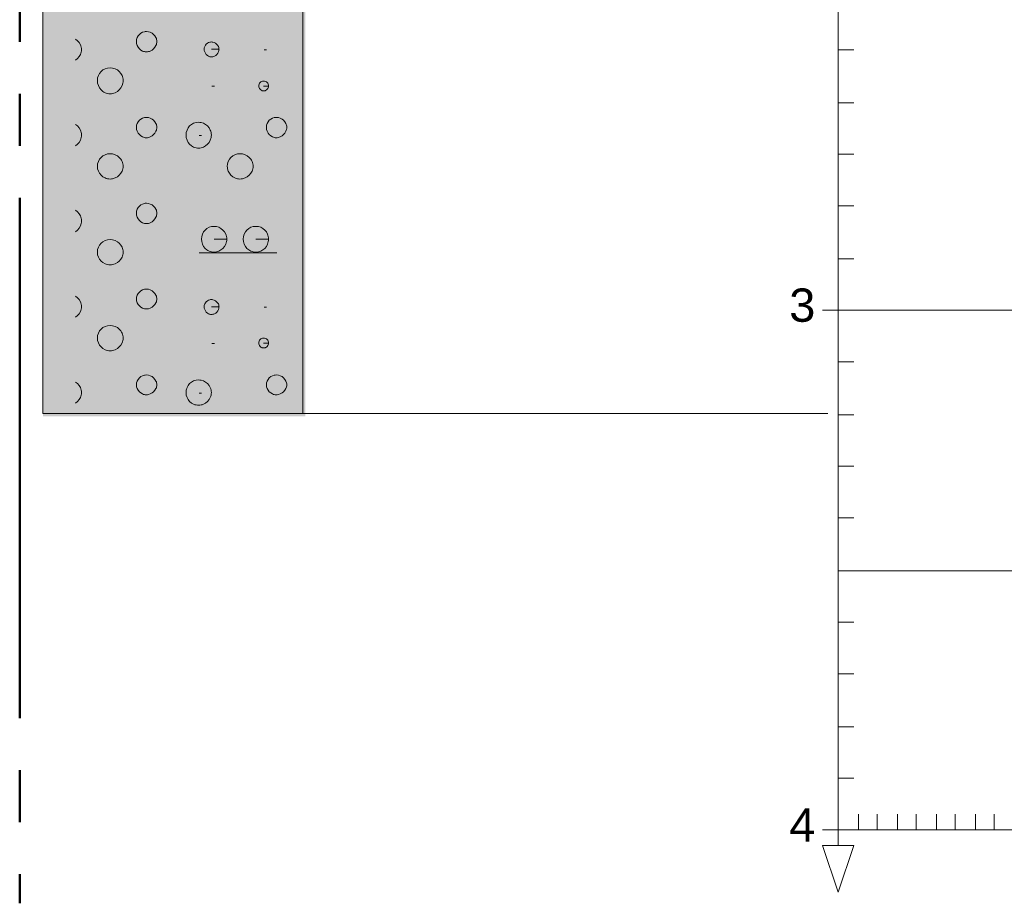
# Model space of a CAD drawing. Header units: metres. Extents: x 0 to 118, y 1 to 83.
# Tile 2 of 36: x 8.77 to 10.66, y 3.82 to 5.52. Entities that reach past the tile are written whole.
import ezdxf

# ---------------------------------------------------------------- set-up
doc = ezdxf.new("R2010")
doc.units = ezdxf.units.M
doc.linetypes.add('ACHSE3', pattern=[1.25, 1, -0.1, 0.05, -0.1])
doc.linetypes.add('DURCHG', pattern=[0])
doc.layers.add('Bodenprofil', color=7, linetype='Continuous')
doc.layers.add('Grundst_cksgrenze', color=7, linetype='Continuous')
doc.styles.add('Arial', font='arial.ttf')

msp = doc.modelspace()

# ---------------------------------------------------------------- hatches: boundary and pattern name
at = {"layer": 'Bodenprofil'}
for color, points in [(2, [(8.8136, 4.7609), (9.2475, 4.7609), (9.2475, 6.6649), (8.8136, 6.6649), (8.8136, 4.7609)]), (54, [(9.2433, 4.7609), (9.3184, 4.7609), (9.3184, 6.6649), (9.2433, 6.6649), (9.2433, 4.7609)])]:
    msp.add_hatch(color=color, dxfattribs=at).paths.add_polyline_path(points)

# ---------------------------------------------------------------- linework, layer by layer
at = {"layer": 'Bodenprofil', "color": 8, "linetype": 'DURCHG', "lineweight": 9}
for p, q in [((8.8136, 4.7662), (8.8136, 7.9645)), ((9.3132, 7.9645), (9.3132, 4.7662)), ((10.3423, 7.9645), (10.3423, 3.9359)), ((10.3423, 7.9645), (10.3423, 3.9659)), ((8.995, 5.4891), (8.9939, 5.4855)), ((8.9968, 5.4923), (8.995, 5.4891)), ((8.9991, 5.4951), (8.9968, 5.4923)), ((9.0019, 5.4975), (8.9991, 5.4951)), ((9.0051, 5.4992), (9.0019, 5.4975)), ((9.0087, 5.5003), (9.0051, 5.4992)), ((9.0106, 5.5006), (9.0087, 5.5003)), ((9.0126, 5.5007), (9.0106, 5.5006)), ((9.0165, 5.5003), (9.0126, 5.5007)), ((9.0202, 5.4992), (9.0165, 5.5003)), ((9.0236, 5.4975), (9.0202, 5.4992)), ((9.0266, 5.4951), (9.0236, 5.4975)), ((9.0291, 5.4923), (9.0266, 5.4951)), ((9.031, 5.4891), (9.0291, 5.4923)), ((9.0318, 5.4873), (9.031, 5.4891)), ((8.8803, 5.4831), (8.8766, 5.486)), ((8.8834, 5.4795), (8.8803, 5.4831)), ((8.8857, 5.4754), (8.8834, 5.4795)), ((8.8865, 5.4731), (8.8857, 5.4754)), ((8.8872, 5.4708), (8.8865, 5.4731)), ((8.8876, 5.4683), (8.8872, 5.4708)), ((8.9936, 5.4836), (8.9935, 5.4816)), ((8.9935, 5.4816), (8.9939, 5.4777)), ((8.9939, 5.4855), (8.9936, 5.4836)), ((8.9939, 5.4777), (8.995, 5.474)), ((8.995, 5.474), (8.9968, 5.4706)), ((8.9968, 5.4706), (8.9991, 5.4676)), ((9.0266, 5.4676), (9.0291, 5.4706)), ((9.0291, 5.4706), (9.031, 5.474)), ((9.031, 5.474), (9.0318, 5.4759)), ((9.0323, 5.4855), (9.0318, 5.4873)), ((9.0318, 5.4759), (9.0323, 5.4777)), ((9.0326, 5.4836), (9.0323, 5.4855)), ((9.0323, 5.4777), (9.0326, 5.4797)), ((9.0327, 5.4816), (9.0326, 5.4836)), ((9.0326, 5.4797), (9.0327, 5.4816)), ((9.1248, 5.4721), (9.124, 5.4695)), ((9.1261, 5.4744), (9.1248, 5.4721)), ((9.1278, 5.4765), (9.1261, 5.4744)), ((9.1299, 5.4782), (9.1278, 5.4765)), ((9.1322, 5.4795), (9.1299, 5.4782)), ((9.1348, 5.4803), (9.1322, 5.4795)), ((9.1361, 5.4805), (9.1348, 5.4803)), ((9.1375, 5.4806), (9.1361, 5.4805)), ((9.1389, 5.4805), (9.1375, 5.4806)), ((9.1402, 5.4803), (9.1389, 5.4805)), ((9.1429, 5.4795), (9.1402, 5.4803)), ((9.1454, 5.4782), (9.1429, 5.4795)), ((9.1477, 5.4765), (9.1454, 5.4782)), ((9.1496, 5.4744), (9.1477, 5.4765)), ((9.151, 5.4721), (9.1496, 5.4744)), ((9.1516, 5.4708), (9.151, 5.4721)), ((9.152, 5.4695), (9.1516, 5.4708)), ((8.8803, 5.4488), (8.8834, 5.4525)), ((8.8834, 5.4525), (8.8857, 5.4566)), ((8.8857, 5.4566), (8.8865, 5.4588)), ((8.8865, 5.4588), (8.8872, 5.4611)), ((8.8872, 5.4611), (8.8876, 5.4634)), ((8.8877, 5.4658), (8.8876, 5.4683)), ((8.8876, 5.4634), (8.8877, 5.4658)), ((8.9991, 5.4676), (9.0019, 5.4651)), ((9.0019, 5.4651), (9.0051, 5.4632)), ((9.0051, 5.4632), (9.0069, 5.4625)), ((9.0069, 5.4625), (9.0087, 5.462)), ((9.0087, 5.462), (9.0106, 5.4616)), ((9.0106, 5.4616), (9.0126, 5.4615)), ((9.0126, 5.4615), (9.0146, 5.4616)), ((9.0146, 5.4616), (9.0165, 5.462)), ((9.0165, 5.462), (9.0184, 5.4625)), ((9.0184, 5.4625), (9.0202, 5.4632)), ((9.0202, 5.4632), (9.0236, 5.4651)), ((9.0236, 5.4651), (9.0266, 5.4676)), ((9.1238, 5.4682), (9.1237, 5.4668)), ((9.1237, 5.4668), (9.1238, 5.4654)), ((9.124, 5.4695), (9.1238, 5.4682)), ((9.1238, 5.4654), (9.124, 5.4641)), ((9.124, 5.4641), (9.1248, 5.4614)), ((9.1248, 5.4614), (9.1261, 5.4589)), ((9.1261, 5.4589), (9.1278, 5.4566)), ((9.1278, 5.4566), (9.1299, 5.4547)), ((9.1299, 5.4547), (9.1322, 5.4533)), ((9.1322, 5.4533), (9.1335, 5.4527)), ((9.1335, 5.4527), (9.1348, 5.4523)), ((9.1348, 5.4523), (9.1361, 5.4521)), ((9.1361, 5.4521), (9.1375, 5.452)), ((9.1523, 5.4668), (9.1375, 5.4668)), ((9.1375, 5.452), (9.139, 5.4521)), ((9.139, 5.4521), (9.1405, 5.4523)), ((9.1405, 5.4523), (9.142, 5.4527)), ((9.142, 5.4527), (9.1434, 5.4533)), ((9.1434, 5.4533), (9.1459, 5.4547)), ((9.1459, 5.4547), (9.1481, 5.4566)), ((9.1481, 5.4566), (9.1498, 5.4589)), ((9.1498, 5.4589), (9.1512, 5.4614)), ((9.1512, 5.4614), (9.152, 5.4641)), ((9.1522, 5.4682), (9.152, 5.4695)), ((9.152, 5.4641), (9.1522, 5.4654)), ((9.1523, 5.4668), (9.1522, 5.4682)), ((9.1522, 5.4654), (9.1523, 5.4668)), ((9.2391, 5.4658), (9.2433, 5.4658)), ((10.3423, 5.4658), (10.3723, 5.4658)), ((8.8766, 5.4458), (8.8803, 5.4488)), ((8.9203, 5.4161), (8.9189, 5.4115)), ((8.9225, 5.4202), (8.9203, 5.4161)), ((8.9254, 5.4238), (8.9225, 5.4202)), ((8.929, 5.4268), (8.9254, 5.4238)), ((8.9331, 5.429), (8.929, 5.4268)), ((8.9377, 5.4304), (8.9331, 5.429)), ((8.9427, 5.4308), (8.9377, 5.4304)), ((8.9478, 5.4304), (8.9427, 5.4308)), ((8.9525, 5.429), (8.9478, 5.4304)), ((8.9568, 5.4268), (8.9525, 5.429)), ((8.9606, 5.4238), (8.9568, 5.4268)), ((8.9637, 5.4202), (8.9606, 5.4238)), ((8.965, 5.4182), (8.9637, 5.4202)), ((8.9661, 5.4161), (8.965, 5.4182)), ((8.967, 5.4139), (8.9661, 5.4161)), ((8.9676, 5.4115), (8.967, 5.4139)), ((8.9189, 5.4115), (8.9184, 5.4065)), ((8.9184, 5.4065), (8.9189, 5.4015)), ((8.9189, 5.4015), (8.9203, 5.3967)), ((8.9203, 5.3967), (8.9225, 5.3924)), ((8.9637, 5.3924), (8.9661, 5.3967)), ((8.9661, 5.3967), (8.9676, 5.4015)), ((8.968, 5.409), (8.9676, 5.4115)), ((8.9676, 5.4015), (8.968, 5.4039)), ((8.9681, 5.4065), (8.968, 5.409)), ((8.968, 5.4039), (8.9681, 5.4065)), ((9.1385, 5.3959), (9.1438, 5.3959)), ((9.2287, 5.3978), (9.2285, 5.3969)), ((9.2285, 5.3969), (9.2285, 5.3959)), ((9.2285, 5.3959), (9.2287, 5.3943)), ((9.2292, 5.3996), (9.2287, 5.3978)), ((9.2287, 5.3943), (9.2292, 5.3926)), ((9.2301, 5.4013), (9.2292, 5.3996)), ((9.2313, 5.4027), (9.2301, 5.4013)), ((9.2327, 5.4038), (9.2313, 5.4027)), ((9.2343, 5.4047), (9.2327, 5.4038)), ((9.2361, 5.4052), (9.2343, 5.4047)), ((9.237, 5.4054), (9.2361, 5.4052)), ((9.238, 5.4054), (9.237, 5.4054)), ((9.2399, 5.4052), (9.238, 5.4054)), ((9.2475, 5.3959), (9.238, 5.3959)), ((9.2417, 5.4047), (9.2399, 5.4052)), ((9.2434, 5.4038), (9.2417, 5.4047)), ((9.2448, 5.4027), (9.2434, 5.4038)), ((9.2459, 5.4013), (9.2448, 5.4027)), ((9.2468, 5.3996), (9.2459, 5.4013)), ((9.2473, 5.3978), (9.2468, 5.3996)), ((9.2468, 5.3926), (9.2473, 5.3943)), ((9.2475, 5.3969), (9.2473, 5.3978)), ((9.2473, 5.3943), (9.2475, 5.3959)), ((9.2475, 5.3959), (9.2475, 5.3969)), ((8.9225, 5.3924), (8.9254, 5.3886)), ((8.9254, 5.3886), (8.929, 5.3855)), ((8.929, 5.3855), (8.931, 5.3842)), ((8.931, 5.3842), (8.9331, 5.3831)), ((8.9331, 5.3831), (8.9354, 5.3823)), ((8.9354, 5.3823), (8.9377, 5.3816)), ((8.9377, 5.3816), (8.9402, 5.3812)), ((8.9402, 5.3812), (8.9427, 5.3811)), ((8.9427, 5.3811), (8.9453, 5.3812)), ((8.9453, 5.3812), (8.9478, 5.3816)), ((8.9478, 5.3816), (8.9525, 5.3831)), ((8.9525, 5.3831), (8.9568, 5.3855)), ((8.9568, 5.3855), (8.9606, 5.3886)), ((8.9606, 5.3886), (8.9637, 5.3924)), ((9.2292, 5.3926), (9.2301, 5.391)), ((9.2301, 5.391), (9.2313, 5.3896)), ((9.2313, 5.3896), (9.2327, 5.3883)), ((9.2327, 5.3883), (9.2343, 5.3873)), ((9.2343, 5.3873), (9.2352, 5.3869)), ((9.2352, 5.3869), (9.2361, 5.3866)), ((9.2361, 5.3866), (9.237, 5.3865)), ((9.237, 5.3865), (9.238, 5.3864)), ((9.238, 5.3864), (9.239, 5.3865)), ((9.239, 5.3865), (9.2399, 5.3866)), ((9.2399, 5.3866), (9.2409, 5.3869)), ((9.2409, 5.3869), (9.2417, 5.3873)), ((9.2417, 5.3873), (9.2434, 5.3883)), ((9.2434, 5.3883), (9.2448, 5.3896)), ((9.2448, 5.3896), (9.2459, 5.391)), ((9.2459, 5.391), (9.2468, 5.3926)), ((10.3423, 5.3638), (10.3723, 5.3638)), ((8.8803, 5.3191), (8.8766, 5.322)), ((8.8834, 5.3155), (8.8803, 5.3191)), ((8.9936, 5.3185), (8.9935, 5.3165)), ((8.9939, 5.3204), (8.9936, 5.3185)), ((8.995, 5.324), (8.9939, 5.3204)), ((8.9968, 5.3272), (8.995, 5.324)), ((8.9991, 5.33), (8.9968, 5.3272)), ((9.0019, 5.3324), (8.9991, 5.33)), ((9.0051, 5.3341), (9.0019, 5.3324)), ((9.0087, 5.3352), (9.0051, 5.3341)), ((9.0106, 5.3355), (9.0087, 5.3352)), ((9.0126, 5.3356), (9.0106, 5.3355)), ((9.0165, 5.3352), (9.0126, 5.3356)), ((9.0202, 5.3341), (9.0165, 5.3352)), ((9.0236, 5.3324), (9.0202, 5.3341)), ((9.0266, 5.33), (9.0236, 5.3324)), ((9.0291, 5.3272), (9.0266, 5.33)), ((9.031, 5.324), (9.0291, 5.3272)), ((9.0318, 5.3222), (9.031, 5.324)), ((9.0323, 5.3204), (9.0318, 5.3222)), ((9.0326, 5.3185), (9.0323, 5.3204)), ((9.0327, 5.3165), (9.0326, 5.3185)), ((9.0958, 5.3191), (9.0929, 5.3155)), ((9.0994, 5.322), (9.0958, 5.3191)), ((9.1035, 5.3242), (9.0994, 5.322)), ((9.1081, 5.3256), (9.1035, 5.3242)), ((9.1131, 5.3261), (9.1081, 5.3256)), ((9.1155, 5.3259), (9.1131, 5.3261)), ((9.1178, 5.3256), (9.1155, 5.3259)), ((9.1223, 5.3242), (9.1178, 5.3256)), ((9.1264, 5.322), (9.1223, 5.3242)), ((9.1301, 5.3191), (9.1264, 5.322)), ((9.1331, 5.3155), (9.1301, 5.3191)), ((9.2434, 5.3185), (9.2433, 5.3165)), ((9.2437, 5.3204), (9.2434, 5.3185)), ((9.2448, 5.324), (9.2437, 5.3204)), ((9.2465, 5.3272), (9.2448, 5.324)), ((9.2489, 5.33), (9.2465, 5.3272)), ((9.2517, 5.3324), (9.2489, 5.33)), ((9.2549, 5.3341), (9.2517, 5.3324)), ((9.2585, 5.3352), (9.2549, 5.3341)), ((9.2604, 5.3355), (9.2585, 5.3352)), ((9.2624, 5.3356), (9.2604, 5.3355)), ((9.2663, 5.3352), (9.2624, 5.3356)), ((9.27, 5.3341), (9.2663, 5.3352)), ((9.2734, 5.3324), (9.27, 5.3341)), ((9.2764, 5.33), (9.2734, 5.3324)), ((9.2789, 5.3272), (9.2764, 5.33)), ((9.2808, 5.324), (9.2789, 5.3272)), ((9.2815, 5.3222), (9.2808, 5.324)), ((9.282, 5.3204), (9.2815, 5.3222)), ((9.2824, 5.3185), (9.282, 5.3204)), ((9.2825, 5.3165), (9.2824, 5.3185)), ((8.8857, 5.3113), (8.8834, 5.3155)), ((8.8865, 5.3091), (8.8857, 5.3113)), ((8.8872, 5.3067), (8.8865, 5.3091)), ((8.8876, 5.3043), (8.8872, 5.3067)), ((8.8877, 5.3017), (8.8876, 5.3043)), ((8.8876, 5.2992), (8.8877, 5.3017)), ((8.9935, 5.3165), (8.9939, 5.3126)), ((8.9939, 5.3126), (8.995, 5.3089)), ((8.995, 5.3089), (8.9968, 5.3055)), ((8.9968, 5.3055), (8.9991, 5.3025)), ((8.9991, 5.3025), (9.0019, 5.3)), ((9.0019, 5.3), (9.0051, 5.2981)), ((9.0202, 5.2981), (9.0236, 5.3)), ((9.0236, 5.3), (9.0266, 5.3025)), ((9.0266, 5.3025), (9.0291, 5.3055)), ((9.0291, 5.3055), (9.031, 5.3089)), ((9.031, 5.3089), (9.0318, 5.3108)), ((9.0318, 5.3108), (9.0323, 5.3126)), ((9.0323, 5.3126), (9.0326, 5.3146)), ((9.0326, 5.3146), (9.0327, 5.3165)), ((9.0893, 5.3067), (9.0888, 5.3017)), ((9.0888, 5.3017), (9.0893, 5.2967)), ((9.0907, 5.3113), (9.0893, 5.3067)), ((9.0929, 5.3155), (9.0907, 5.3113)), ((9.1142, 5.3007), (9.1184, 5.3007)), ((9.1355, 5.3113), (9.1331, 5.3155)), ((9.1363, 5.3091), (9.1355, 5.3113)), ((9.1369, 5.3067), (9.1363, 5.3091)), ((9.1373, 5.3043), (9.1369, 5.3067)), ((9.1375, 5.3017), (9.1373, 5.3043)), ((9.1373, 5.2992), (9.1375, 5.3017)), ((9.2433, 5.3165), (9.2437, 5.3126)), ((9.2437, 5.3126), (9.2448, 5.3089)), ((9.2448, 5.3089), (9.2465, 5.3055)), ((9.2465, 5.3055), (9.2489, 5.3025)), ((9.2489, 5.3025), (9.2517, 5.3)), ((9.2517, 5.3), (9.2549, 5.2981)), ((9.27, 5.2981), (9.2734, 5.3)), ((9.2734, 5.3), (9.2764, 5.3025)), ((9.2764, 5.3025), (9.2789, 5.3055)), ((9.2789, 5.3055), (9.2808, 5.3089)), ((9.2808, 5.3089), (9.2815, 5.3108)), ((9.2815, 5.3108), (9.282, 5.3126)), ((9.282, 5.3126), (9.2824, 5.3146)), ((9.2824, 5.3146), (9.2825, 5.3165)), ((8.8766, 5.2807), (8.8803, 5.2839)), ((8.8803, 5.2839), (8.8834, 5.2876)), ((8.8834, 5.2876), (8.8857, 5.292)), ((8.8857, 5.292), (8.8872, 5.2967)), ((8.8872, 5.2967), (8.8876, 5.2992)), ((9.0051, 5.2981), (9.0069, 5.2974)), ((9.0069, 5.2974), (9.0087, 5.2969)), ((9.0087, 5.2969), (9.0106, 5.2965)), ((9.0106, 5.2965), (9.0126, 5.2964)), ((9.0126, 5.2964), (9.0146, 5.2965)), ((9.0146, 5.2965), (9.0165, 5.2969)), ((9.0165, 5.2969), (9.0184, 5.2974)), ((9.0184, 5.2974), (9.0202, 5.2981)), ((9.0893, 5.2967), (9.0907, 5.292)), ((9.0907, 5.292), (9.0929, 5.2876)), ((9.0929, 5.2876), (9.0958, 5.2839)), ((9.0958, 5.2839), (9.0994, 5.2807)), ((9.0994, 5.2807), (9.1014, 5.2794)), ((9.1223, 5.2784), (9.1264, 5.2807)), ((9.1264, 5.2807), (9.1301, 5.2839)), ((9.1301, 5.2839), (9.1331, 5.2876)), ((9.1331, 5.2876), (9.1355, 5.292)), ((9.1355, 5.292), (9.1369, 5.2967)), ((9.1369, 5.2967), (9.1373, 5.2992)), ((9.2549, 5.2981), (9.2567, 5.2974)), ((9.2567, 5.2974), (9.2585, 5.2969)), ((9.2585, 5.2969), (9.2604, 5.2965)), ((9.2604, 5.2965), (9.2624, 5.2964)), ((9.2624, 5.2964), (9.2643, 5.2965)), ((9.2643, 5.2965), (9.2663, 5.2969)), ((9.2663, 5.2969), (9.2681, 5.2974)), ((9.2681, 5.2974), (9.27, 5.2981)), ((8.929, 5.2617), (8.9254, 5.2587)), ((8.9331, 5.2639), (8.929, 5.2617)), ((8.9377, 5.2653), (8.9331, 5.2639)), ((8.9427, 5.2657), (8.9377, 5.2653)), ((8.9478, 5.2653), (8.9427, 5.2657)), ((8.9525, 5.2639), (8.9478, 5.2653)), ((8.9568, 5.2617), (8.9525, 5.2639)), ((8.9606, 5.2587), (8.9568, 5.2617)), ((9.1014, 5.2794), (9.1035, 5.2784)), ((9.1035, 5.2784), (9.1058, 5.2775)), ((9.1058, 5.2775), (9.1081, 5.2769)), ((9.1081, 5.2769), (9.1106, 5.2765)), ((9.1106, 5.2765), (9.1131, 5.2763)), ((9.1131, 5.2763), (9.1155, 5.2765)), ((9.1155, 5.2765), (9.1178, 5.2769)), ((9.1178, 5.2769), (9.1201, 5.2775)), ((9.1201, 5.2775), (9.1223, 5.2784)), ((9.1788, 5.2617), (9.1752, 5.2587)), ((9.1829, 5.2639), (9.1788, 5.2617)), ((9.1875, 5.2653), (9.1829, 5.2639)), ((9.1925, 5.2657), (9.1875, 5.2653)), ((9.1975, 5.2653), (9.1925, 5.2657)), ((9.2023, 5.2639), (9.1975, 5.2653)), ((9.2066, 5.2617), (9.2023, 5.2639)), ((9.2104, 5.2587), (9.2066, 5.2617)), ((10.3423, 5.2648), (10.3723, 5.2648)), ((8.9189, 5.2464), (8.9184, 5.2414)), ((8.9203, 5.251), (8.9189, 5.2464)), ((8.9225, 5.2551), (8.9203, 5.251)), ((8.9254, 5.2587), (8.9225, 5.2551)), ((8.9637, 5.2551), (8.9606, 5.2587)), ((8.965, 5.2531), (8.9637, 5.2551)), ((8.9661, 5.251), (8.965, 5.2531)), ((8.967, 5.2488), (8.9661, 5.251)), ((8.9676, 5.2464), (8.967, 5.2488)), ((8.968, 5.2439), (8.9676, 5.2464)), ((8.9681, 5.2414), (8.968, 5.2439)), ((9.1686, 5.2464), (9.1682, 5.2414)), ((9.17, 5.251), (9.1686, 5.2464)), ((9.1722, 5.2551), (9.17, 5.251)), ((9.1752, 5.2587), (9.1722, 5.2551)), ((9.2135, 5.2551), (9.2104, 5.2587)), ((9.2148, 5.2531), (9.2135, 5.2551)), ((9.2159, 5.251), (9.2148, 5.2531)), ((9.2167, 5.2488), (9.2159, 5.251)), ((9.2174, 5.2464), (9.2167, 5.2488)), ((9.2178, 5.2439), (9.2174, 5.2464)), ((9.2179, 5.2414), (9.2178, 5.2439)), ((8.9184, 5.2414), (8.9185, 5.239)), ((8.9185, 5.239), (8.9189, 5.2367)), ((8.9189, 5.2367), (8.9203, 5.2322)), ((8.9203, 5.2322), (8.9225, 5.2281)), ((8.9225, 5.2281), (8.9254, 5.2245)), ((8.9254, 5.2245), (8.929, 5.2214)), ((8.9568, 5.2214), (8.9606, 5.2245)), ((8.9606, 5.2245), (8.9637, 5.2281)), ((8.9637, 5.2281), (8.9661, 5.2322)), ((8.9661, 5.2322), (8.967, 5.2344)), ((8.967, 5.2344), (8.9676, 5.2367)), ((8.9676, 5.2367), (8.968, 5.239)), ((8.968, 5.239), (8.9681, 5.2414)), ((9.1682, 5.2414), (9.1683, 5.239)), ((9.1683, 5.239), (9.1686, 5.2367)), ((9.1686, 5.2367), (9.17, 5.2322)), ((9.17, 5.2322), (9.1722, 5.2281)), ((9.1722, 5.2281), (9.1752, 5.2245)), ((9.1752, 5.2245), (9.1788, 5.2214)), ((9.2066, 5.2214), (9.2104, 5.2245)), ((9.2104, 5.2245), (9.2135, 5.2281)), ((9.2135, 5.2281), (9.2159, 5.2322)), ((9.2159, 5.2322), (9.2167, 5.2344)), ((9.2167, 5.2344), (9.2174, 5.2367)), ((9.2174, 5.2367), (9.2178, 5.239)), ((9.2178, 5.239), (9.2179, 5.2414)), ((8.929, 5.2214), (8.9331, 5.2191)), ((8.9331, 5.2191), (8.9354, 5.2182)), ((8.9354, 5.2182), (8.9377, 5.2176)), ((8.9377, 5.2176), (8.9402, 5.2172)), ((8.9402, 5.2172), (8.9427, 5.2171)), ((8.9427, 5.2171), (8.9453, 5.2172)), ((8.9453, 5.2172), (8.9478, 5.2176)), ((8.9478, 5.2176), (8.9525, 5.2191)), ((8.9525, 5.2191), (8.9568, 5.2214)), ((9.1788, 5.2214), (9.1829, 5.2191)), ((9.1829, 5.2191), (9.1852, 5.2182)), ((9.1852, 5.2182), (9.1875, 5.2176)), ((9.1875, 5.2176), (9.19, 5.2172)), ((9.19, 5.2172), (9.1925, 5.2171)), ((9.1925, 5.2171), (9.1951, 5.2172)), ((9.1951, 5.2172), (9.1975, 5.2176)), ((9.1975, 5.2176), (9.2023, 5.2191)), ((9.2023, 5.2191), (9.2066, 5.2214)), ((9.0019, 5.1673), (8.9991, 5.1649)), ((9.0051, 5.169), (9.0019, 5.1673)), ((9.0087, 5.1701), (9.0051, 5.169)), ((9.0106, 5.1704), (9.0087, 5.1701)), ((9.0126, 5.1705), (9.0106, 5.1704)), ((9.0165, 5.1701), (9.0126, 5.1705)), ((9.0202, 5.169), (9.0165, 5.1701)), ((9.0236, 5.1673), (9.0202, 5.169)), ((9.0266, 5.1649), (9.0236, 5.1673)), ((8.8803, 5.154), (8.8766, 5.1569)), ((8.8834, 5.1504), (8.8803, 5.154)), ((8.8857, 5.1462), (8.8834, 5.1504)), ((8.9936, 5.1534), (8.9935, 5.1514)), ((8.9935, 5.1514), (8.9939, 5.1475)), ((8.9939, 5.1553), (8.9936, 5.1534)), ((8.995, 5.1589), (8.9939, 5.1553)), ((8.9968, 5.1621), (8.995, 5.1589)), ((8.9991, 5.1649), (8.9968, 5.1621)), ((9.0291, 5.1621), (9.0266, 5.1649)), ((9.031, 5.1589), (9.0291, 5.1621)), ((9.0318, 5.1571), (9.031, 5.1589)), ((9.0323, 5.1553), (9.0318, 5.1571)), ((9.0326, 5.1534), (9.0323, 5.1553)), ((9.0323, 5.1475), (9.0326, 5.1495)), ((9.0327, 5.1514), (9.0326, 5.1534)), ((9.0326, 5.1495), (9.0327, 5.1514)), ((10.3423, 5.1657), (10.3723, 5.1657)), ((8.8865, 5.144), (8.8857, 5.1462)), ((8.8857, 5.1269), (8.8872, 5.1316)), ((8.8872, 5.1416), (8.8865, 5.144)), ((8.8876, 5.1392), (8.8872, 5.1416)), ((8.8872, 5.1316), (8.8876, 5.1341)), ((8.8877, 5.1366), (8.8876, 5.1392)), ((8.8876, 5.1341), (8.8877, 5.1366)), ((8.9939, 5.1475), (8.995, 5.1438)), ((8.995, 5.1438), (8.9968, 5.1404)), ((8.9968, 5.1404), (8.9991, 5.1374)), ((8.9991, 5.1374), (9.0019, 5.1349)), ((9.0019, 5.1349), (9.0051, 5.133)), ((9.0051, 5.133), (9.0069, 5.1323)), ((9.0069, 5.1323), (9.0087, 5.1318)), ((9.0087, 5.1318), (9.0106, 5.1314)), ((9.0106, 5.1314), (9.0126, 5.1313)), ((9.0126, 5.1313), (9.0146, 5.1314)), ((9.0146, 5.1314), (9.0165, 5.1318)), ((9.0165, 5.1318), (9.0184, 5.1323)), ((9.0184, 5.1323), (9.0202, 5.133)), ((9.0202, 5.133), (9.0236, 5.1349)), ((9.0236, 5.1349), (9.0266, 5.1374)), ((9.0266, 5.1374), (9.0291, 5.1404)), ((9.0291, 5.1404), (9.031, 5.1438)), ((9.031, 5.1438), (9.0318, 5.1457)), ((9.0318, 5.1457), (9.0323, 5.1475)), ((8.8766, 5.1156), (8.8803, 5.1188)), ((8.8803, 5.1188), (8.8834, 5.1225)), ((8.8834, 5.1225), (8.8857, 5.1269)), ((9.1203, 5.1113), (9.1189, 5.1067)), ((9.1225, 5.1154), (9.1203, 5.1113)), ((9.1254, 5.119), (9.1225, 5.1154)), ((9.129, 5.122), (9.1254, 5.119)), ((9.1332, 5.1242), (9.129, 5.122)), ((9.1378, 5.1256), (9.1332, 5.1242)), ((9.1428, 5.126), (9.1378, 5.1256)), ((9.1451, 5.1259), (9.1428, 5.126)), ((9.1475, 5.1256), (9.1451, 5.1259)), ((9.1519, 5.1242), (9.1475, 5.1256)), ((9.156, 5.122), (9.1519, 5.1242)), ((9.1597, 5.119), (9.156, 5.122)), ((9.1628, 5.1154), (9.1597, 5.119)), ((9.1651, 5.1113), (9.1628, 5.1154)), ((9.1659, 5.1091), (9.1651, 5.1113)), ((9.2007, 5.1113), (9.1993, 5.1067)), ((9.2029, 5.1154), (9.2007, 5.1113)), ((9.2059, 5.119), (9.2029, 5.1154)), ((9.2095, 5.122), (9.2059, 5.119)), ((9.2136, 5.1242), (9.2095, 5.122)), ((9.2182, 5.1256), (9.2136, 5.1242)), ((9.2232, 5.126), (9.2182, 5.1256)), ((9.2256, 5.1259), (9.2232, 5.126)), ((9.2279, 5.1256), (9.2256, 5.1259)), ((9.2324, 5.1242), (9.2279, 5.1256)), ((9.2365, 5.122), (9.2324, 5.1242)), ((9.2401, 5.119), (9.2365, 5.122)), ((9.2432, 5.1154), (9.2401, 5.119)), ((9.2455, 5.1113), (9.2432, 5.1154)), ((9.2464, 5.1091), (9.2455, 5.1113)), ((8.9254, 5.0936), (8.9225, 5.09)), ((8.929, 5.0966), (8.9254, 5.0936)), ((8.9331, 5.0988), (8.929, 5.0966)), ((8.9377, 5.1002), (8.9331, 5.0988)), ((8.9427, 5.1006), (8.9377, 5.1002)), ((8.9478, 5.1002), (8.9427, 5.1006)), ((8.9525, 5.0988), (8.9478, 5.1002)), ((8.9568, 5.0966), (8.9525, 5.0988)), ((8.9606, 5.0936), (8.9568, 5.0966)), ((8.9637, 5.09), (8.9606, 5.0936)), ((9.1189, 5.1067), (9.1184, 5.1017)), ((9.1184, 5.1017), (9.1189, 5.0967)), ((9.1189, 5.0967), (9.1203, 5.0919)), ((9.1203, 5.0919), (9.1225, 5.0876)), ((9.1671, 5.1017), (9.1428, 5.1017)), ((9.1628, 5.0876), (9.1651, 5.0919)), ((9.1651, 5.0919), (9.1666, 5.0967)), ((9.1666, 5.1067), (9.1659, 5.1091)), ((9.167, 5.1042), (9.1666, 5.1067)), ((9.1666, 5.0967), (9.167, 5.0991)), ((9.1671, 5.1017), (9.167, 5.1042)), ((9.167, 5.0991), (9.1671, 5.1017)), ((9.1993, 5.1067), (9.1989, 5.1017)), ((9.1989, 5.1017), (9.1993, 5.0967)), ((9.1993, 5.0967), (9.2007, 5.0919)), ((9.2007, 5.0919), (9.2029, 5.0876)), ((9.2475, 5.1017), (9.2232, 5.1017)), ((9.2432, 5.0876), (9.2455, 5.0919)), ((9.2455, 5.0919), (9.247, 5.0967)), ((9.247, 5.1067), (9.2464, 5.1091)), ((9.2474, 5.1042), (9.247, 5.1067)), ((9.247, 5.0967), (9.2474, 5.0991)), ((9.2475, 5.1017), (9.2474, 5.1042)), ((9.2474, 5.0991), (9.2475, 5.1017)), ((8.9189, 5.0813), (8.9184, 5.0763)), ((8.9184, 5.0763), (8.9185, 5.0739)), ((8.9185, 5.0739), (8.9189, 5.0716)), ((8.9203, 5.0859), (8.9189, 5.0813)), ((8.9225, 5.09), (8.9203, 5.0859)), ((8.965, 5.088), (8.9637, 5.09)), ((8.9661, 5.0859), (8.965, 5.088)), ((8.967, 5.0837), (8.9661, 5.0859)), ((8.9676, 5.0813), (8.967, 5.0837)), ((8.968, 5.0788), (8.9676, 5.0813)), ((8.9676, 5.0716), (8.968, 5.0739)), ((8.9681, 5.0763), (8.968, 5.0788)), ((8.968, 5.0739), (8.9681, 5.0763)), ((9.1142, 5.0752), (9.2634, 5.0752)), ((9.1225, 5.0876), (9.1254, 5.0838)), ((9.1254, 5.0838), (9.129, 5.0807)), ((9.129, 5.0807), (9.131, 5.0794)), ((9.131, 5.0794), (9.1332, 5.0783)), ((9.1332, 5.0783), (9.1354, 5.0775)), ((9.1354, 5.0775), (9.1378, 5.0768)), ((9.1378, 5.0768), (9.1402, 5.0764)), ((9.1402, 5.0764), (9.1428, 5.0763)), ((9.1428, 5.0763), (9.1451, 5.0764)), ((9.1451, 5.0764), (9.1475, 5.0768)), ((9.1475, 5.0768), (9.1497, 5.0775)), ((9.1497, 5.0775), (9.1519, 5.0783)), ((9.1519, 5.0783), (9.156, 5.0807)), ((9.156, 5.0807), (9.1597, 5.0838)), ((9.1597, 5.0838), (9.1628, 5.0876)), ((9.2029, 5.0876), (9.2059, 5.0838)), ((9.2059, 5.0838), (9.2095, 5.0807)), ((9.2095, 5.0807), (9.2115, 5.0794)), ((9.2115, 5.0794), (9.2136, 5.0783)), ((9.2136, 5.0783), (9.2158, 5.0775)), ((9.2158, 5.0775), (9.2182, 5.0768)), ((9.2182, 5.0768), (9.2207, 5.0764)), ((9.2207, 5.0764), (9.2232, 5.0763)), ((9.2232, 5.0763), (9.2256, 5.0764)), ((9.2256, 5.0764), (9.2279, 5.0768)), ((9.2279, 5.0768), (9.2302, 5.0775)), ((9.2302, 5.0775), (9.2324, 5.0783)), ((9.2324, 5.0783), (9.2365, 5.0807)), ((9.2365, 5.0807), (9.2401, 5.0838)), ((9.2401, 5.0838), (9.2432, 5.0876)), ((8.9189, 5.0716), (8.9203, 5.0671)), ((8.9203, 5.0671), (8.9225, 5.063)), ((8.9225, 5.063), (8.9254, 5.0594)), ((8.9254, 5.0594), (8.929, 5.0563)), ((8.929, 5.0563), (8.9331, 5.054)), ((8.9331, 5.054), (8.9354, 5.0531)), ((8.9478, 5.0525), (8.9525, 5.054)), ((8.9525, 5.054), (8.9568, 5.0563)), ((8.9568, 5.0563), (8.9606, 5.0594)), ((8.9606, 5.0594), (8.9637, 5.063)), ((8.9637, 5.063), (8.9661, 5.0671)), ((8.9661, 5.0671), (8.967, 5.0693)), ((8.967, 5.0693), (8.9676, 5.0716)), ((10.3423, 5.0637), (10.3723, 5.0637)), ((8.9354, 5.0531), (8.9377, 5.0525)), ((8.9377, 5.0525), (8.9402, 5.0521)), ((8.9402, 5.0521), (8.9427, 5.052)), ((8.9427, 5.052), (8.9453, 5.0521)), ((8.9453, 5.0521), (8.9478, 5.0525)), ((8.9968, 4.997), (8.995, 4.9938)), ((8.9991, 4.9998), (8.9968, 4.997)), ((9.0019, 5.0022), (8.9991, 4.9998)), ((9.0051, 5.0039), (9.0019, 5.0022)), ((9.0087, 5.005), (9.0051, 5.0039)), ((9.0106, 5.0053), (9.0087, 5.005)), ((9.0126, 5.0054), (9.0106, 5.0053)), ((9.0165, 5.005), (9.0126, 5.0054)), ((9.0202, 5.0039), (9.0165, 5.005)), ((9.0236, 5.0022), (9.0202, 5.0039)), ((9.0266, 4.9998), (9.0236, 5.0022)), ((9.0291, 4.997), (9.0266, 4.9998)), ((9.031, 4.9938), (9.0291, 4.997)), ((8.8803, 4.9889), (8.8766, 4.9918)), ((8.8834, 4.9853), (8.8803, 4.9889)), ((8.8857, 4.9811), (8.8834, 4.9853)), ((8.8865, 4.9789), (8.8857, 4.9811)), ((8.8872, 4.9765), (8.8865, 4.9789)), ((8.9936, 4.9883), (8.9935, 4.9863)), ((8.9935, 4.9863), (8.9936, 4.9846)), ((8.9939, 4.9902), (8.9936, 4.9883)), ((8.9936, 4.9846), (8.9939, 4.9828)), ((8.995, 4.9938), (8.9939, 4.9902)), ((8.9939, 4.9828), (8.995, 4.9793)), ((8.995, 4.9793), (8.9968, 4.9761)), ((9.0291, 4.9761), (9.031, 4.9793)), ((9.0318, 4.992), (9.031, 4.9938)), ((9.031, 4.9793), (9.0318, 4.981)), ((9.0323, 4.9902), (9.0318, 4.992)), ((9.0318, 4.981), (9.0323, 4.9828)), ((9.0326, 4.9883), (9.0323, 4.9902)), ((9.0323, 4.9828), (9.0326, 4.9846)), ((9.0327, 4.9863), (9.0326, 4.9883)), ((9.0326, 4.9846), (9.0327, 4.9863)), ((9.1261, 4.9791), (9.1248, 4.9768)), ((9.1278, 4.9812), (9.1261, 4.9791)), ((9.1299, 4.9829), (9.1278, 4.9812)), ((9.1322, 4.9842), (9.1299, 4.9829)), ((9.1348, 4.985), (9.1322, 4.9842)), ((9.1361, 4.9852), (9.1348, 4.985)), ((9.1375, 4.9853), (9.1361, 4.9852)), ((9.1389, 4.9852), (9.1375, 4.9853)), ((9.1402, 4.985), (9.1389, 4.9852)), ((9.1429, 4.9842), (9.1402, 4.985)), ((9.1454, 4.9829), (9.1429, 4.9842)), ((9.1477, 4.9812), (9.1454, 4.9829)), ((9.1496, 4.9791), (9.1477, 4.9812)), ((9.151, 4.9768), (9.1496, 4.9791)), ((8.8834, 4.9582), (8.8857, 4.9624)), ((8.8857, 4.9624), (8.8865, 4.9646)), ((8.8865, 4.9646), (8.8872, 4.9668)), ((8.8876, 4.9741), (8.8872, 4.9765)), ((8.8872, 4.9668), (8.8876, 4.9692)), ((8.8877, 4.9715), (8.8876, 4.9741)), ((8.8876, 4.9692), (8.8877, 4.9715)), ((8.9968, 4.9761), (8.9991, 4.9732)), ((8.9991, 4.9732), (9.0019, 4.9708)), ((9.0019, 4.9708), (9.0051, 4.9689)), ((9.0051, 4.9689), (9.0069, 4.9682)), ((9.0069, 4.9682), (9.0087, 4.9677)), ((9.0087, 4.9677), (9.0106, 4.9674)), ((9.0106, 4.9674), (9.0126, 4.9673)), ((9.0126, 4.9673), (9.0146, 4.9674)), ((9.0146, 4.9674), (9.0165, 4.9677)), ((9.0165, 4.9677), (9.0202, 4.9689)), ((9.0202, 4.9689), (9.0236, 4.9708)), ((9.0236, 4.9708), (9.0266, 4.9732)), ((9.0266, 4.9732), (9.0291, 4.9761)), ((9.1238, 4.9729), (9.1237, 4.9715)), ((9.1237, 4.9715), (9.1238, 4.9701)), ((9.124, 4.9742), (9.1238, 4.9729)), ((9.1238, 4.9701), (9.124, 4.9688)), ((9.1248, 4.9768), (9.124, 4.9742)), ((9.124, 4.9688), (9.1248, 4.9661)), ((9.1248, 4.9661), (9.1261, 4.9636)), ((9.1261, 4.9636), (9.1278, 4.9613)), ((9.1278, 4.9613), (9.1299, 4.9594)), ((9.1299, 4.9594), (9.1322, 4.958)), ((9.1523, 4.9715), (9.1375, 4.9715)), ((9.1434, 4.958), (9.1459, 4.9594)), ((9.1459, 4.9594), (9.1481, 4.9613)), ((9.1481, 4.9613), (9.1498, 4.9636)), ((9.1498, 4.9636), (9.1512, 4.9661)), ((9.1516, 4.9755), (9.151, 4.9768)), ((9.1512, 4.9661), (9.152, 4.9688)), ((9.152, 4.9742), (9.1516, 4.9755)), ((9.1522, 4.9729), (9.152, 4.9742)), ((9.152, 4.9688), (9.1522, 4.9701)), ((9.1523, 4.9715), (9.1522, 4.9729)), ((9.1522, 4.9701), (9.1523, 4.9715)), ((9.2391, 4.9705), (9.2433, 4.9705)), ((10.3423, 4.9648), (10.3123, 4.9648)), ((10.3423, 4.9648), (10.3723, 4.9648)), ((10.3423, 4.9648), (14.092, 4.9648)), ((8.8766, 4.9515), (8.8803, 4.9546)), ((8.8803, 4.9546), (8.8834, 4.9582)), ((9.1322, 4.958), (9.1335, 4.9574)), ((9.1335, 4.9574), (9.1348, 4.957)), ((9.1348, 4.957), (9.1361, 4.9568)), ((9.1361, 4.9568), (9.1375, 4.9567)), ((9.1375, 4.9567), (9.139, 4.9568)), ((9.139, 4.9568), (9.1405, 4.957)), ((9.1405, 4.957), (9.142, 4.9574)), ((9.142, 4.9574), (9.1434, 4.958)), ((8.9225, 4.9249), (8.9203, 4.9208)), ((8.9254, 4.9285), (8.9225, 4.9249)), ((8.929, 4.9315), (8.9254, 4.9285)), ((8.9331, 4.9337), (8.929, 4.9315)), ((8.9377, 4.9351), (8.9331, 4.9337)), ((8.9427, 4.9355), (8.9377, 4.9351)), ((8.9478, 4.9351), (8.9427, 4.9355)), ((8.9525, 4.9337), (8.9478, 4.9351)), ((8.9568, 4.9315), (8.9525, 4.9337)), ((8.9606, 4.9285), (8.9568, 4.9315)), ((8.9637, 4.9249), (8.9606, 4.9285)), ((8.965, 4.9229), (8.9637, 4.9249)), ((8.9661, 4.9208), (8.965, 4.9229)), ((8.9189, 4.9162), (8.9184, 4.9112)), ((8.9184, 4.9112), (8.9185, 4.9088)), ((8.9185, 4.9088), (8.9189, 4.9065)), ((8.9203, 4.9208), (8.9189, 4.9162)), ((8.9189, 4.9065), (8.9203, 4.902)), ((8.9203, 4.902), (8.9225, 4.8979)), ((8.9637, 4.8979), (8.9661, 4.902)), ((8.967, 4.9186), (8.9661, 4.9208)), ((8.9661, 4.902), (8.967, 4.9042)), ((8.9676, 4.9162), (8.967, 4.9186)), ((8.967, 4.9042), (8.9676, 4.9065)), ((8.968, 4.9137), (8.9676, 4.9162)), ((8.9676, 4.9065), (8.968, 4.9088)), ((8.9681, 4.9112), (8.968, 4.9137)), ((8.968, 4.9088), (8.9681, 4.9112)), ((9.2287, 4.9036), (9.2285, 4.9027)), ((9.2285, 4.9027), (9.2285, 4.9017)), ((9.2292, 4.9054), (9.2287, 4.9036)), ((9.2301, 4.907), (9.2292, 4.9054)), ((9.2313, 4.9084), (9.2301, 4.907)), ((9.2327, 4.9096), (9.2313, 4.9084)), ((9.2343, 4.9105), (9.2327, 4.9096)), ((9.2361, 4.911), (9.2343, 4.9105)), ((9.237, 4.9112), (9.2361, 4.911)), ((9.238, 4.9112), (9.237, 4.9112)), ((9.2399, 4.911), (9.238, 4.9112)), ((9.2417, 4.9105), (9.2399, 4.911)), ((9.2434, 4.9096), (9.2417, 4.9105)), ((9.2448, 4.9084), (9.2434, 4.9096)), ((9.2459, 4.907), (9.2448, 4.9084)), ((9.2468, 4.9054), (9.2459, 4.907)), ((9.2473, 4.9036), (9.2468, 4.9054)), ((9.2475, 4.9027), (9.2473, 4.9036)), ((9.2475, 4.9017), (9.2475, 4.9027)), ((8.9225, 4.8979), (8.9254, 4.8943)), ((8.9254, 4.8943), (8.929, 4.8912)), ((8.929, 4.8912), (8.9331, 4.8889)), ((8.9331, 4.8889), (8.9354, 4.888)), ((8.9354, 4.888), (8.9377, 4.8874)), ((8.9377, 4.8874), (8.9402, 4.887)), ((8.9402, 4.887), (8.9427, 4.8869)), ((8.9427, 4.8869), (8.9453, 4.887)), ((8.9453, 4.887), (8.9478, 4.8874)), ((8.9478, 4.8874), (8.9525, 4.8889)), ((8.9525, 4.8889), (8.9568, 4.8912)), ((8.9568, 4.8912), (8.9606, 4.8943)), ((8.9606, 4.8943), (8.9637, 4.8979)), ((9.1385, 4.9006), (9.1438, 4.9006)), ((9.2285, 4.9017), (9.2287, 4.9001)), ((9.2287, 4.9001), (9.2292, 4.8984)), ((9.2292, 4.8984), (9.2301, 4.8968)), ((9.2301, 4.8968), (9.2313, 4.8953)), ((9.2313, 4.8953), (9.2327, 4.894)), ((9.2327, 4.894), (9.2343, 4.893)), ((9.2343, 4.893), (9.2352, 4.8927)), ((9.2352, 4.8927), (9.2361, 4.8924)), ((9.2361, 4.8924), (9.237, 4.8922)), ((9.237, 4.8922), (9.238, 4.8922)), ((9.2475, 4.9017), (9.238, 4.9017)), ((9.238, 4.8922), (9.239, 4.8922)), ((9.239, 4.8922), (9.2399, 4.8924)), ((9.2399, 4.8924), (9.2409, 4.8927)), ((9.2409, 4.8927), (9.2417, 4.893)), ((9.2417, 4.893), (9.2434, 4.894)), ((9.2434, 4.894), (9.2448, 4.8953)), ((9.2448, 4.8953), (9.2459, 4.8968)), ((9.2459, 4.8968), (9.2468, 4.8984)), ((9.2468, 4.8984), (9.2473, 4.9001)), ((9.2473, 4.9001), (9.2475, 4.9017)), ((10.3423, 4.8658), (10.3723, 4.8658)), ((8.8803, 4.8238), (8.8766, 4.8267)), ((8.995, 4.8287), (8.9939, 4.8251)), ((8.9968, 4.8319), (8.995, 4.8287)), ((8.9991, 4.8347), (8.9968, 4.8319)), ((9.0019, 4.8371), (8.9991, 4.8347)), ((9.0051, 4.8388), (9.0019, 4.8371)), ((9.0087, 4.8399), (9.0051, 4.8388)), ((9.0106, 4.8402), (9.0087, 4.8399)), ((9.0126, 4.8403), (9.0106, 4.8402)), ((9.0165, 4.8399), (9.0126, 4.8403)), ((9.0202, 4.8388), (9.0165, 4.8399)), ((9.0236, 4.8371), (9.0202, 4.8388)), ((9.0266, 4.8347), (9.0236, 4.8371)), ((9.0291, 4.8319), (9.0266, 4.8347)), ((9.031, 4.8287), (9.0291, 4.8319)), ((9.0318, 4.8269), (9.031, 4.8287)), ((9.0323, 4.8251), (9.0318, 4.8269)), ((9.0994, 4.8267), (9.0958, 4.8238)), ((9.1035, 4.8289), (9.0994, 4.8267)), ((9.1081, 4.8303), (9.1035, 4.8289)), ((9.1131, 4.8308), (9.1081, 4.8303)), ((9.1155, 4.8306), (9.1131, 4.8308)), ((9.1178, 4.8303), (9.1155, 4.8306)), ((9.1223, 4.8289), (9.1178, 4.8303)), ((9.1264, 4.8267), (9.1223, 4.8289)), ((9.1301, 4.8238), (9.1264, 4.8267)), ((9.2448, 4.8287), (9.2437, 4.8251)), ((9.2465, 4.8319), (9.2448, 4.8287)), ((9.2489, 4.8347), (9.2465, 4.8319)), ((9.2517, 4.8371), (9.2489, 4.8347)), ((9.2549, 4.8388), (9.2517, 4.8371)), ((9.2585, 4.8399), (9.2549, 4.8388)), ((9.2604, 4.8402), (9.2585, 4.8399)), ((9.2624, 4.8403), (9.2604, 4.8402)), ((9.2663, 4.8399), (9.2624, 4.8403)), ((9.27, 4.8388), (9.2663, 4.8399)), ((9.2734, 4.8371), (9.27, 4.8388)), ((9.2764, 4.8347), (9.2734, 4.8371)), ((9.2789, 4.8319), (9.2764, 4.8347)), ((9.2808, 4.8287), (9.2789, 4.8319)), ((9.2815, 4.8269), (9.2808, 4.8287)), ((9.282, 4.8251), (9.2815, 4.8269)), ((8.8834, 4.8202), (8.8803, 4.8238)), ((8.8857, 4.816), (8.8834, 4.8202)), ((8.8865, 4.8138), (8.8857, 4.816)), ((8.8872, 4.8114), (8.8865, 4.8138)), ((8.8876, 4.809), (8.8872, 4.8114)), ((8.8877, 4.8064), (8.8876, 4.809)), ((8.9936, 4.8232), (8.9935, 4.8212)), ((8.9935, 4.8212), (8.9936, 4.8195)), ((8.9939, 4.8251), (8.9936, 4.8232)), ((8.9936, 4.8195), (8.9939, 4.8177)), ((8.9939, 4.8177), (8.995, 4.8142)), ((8.995, 4.8142), (8.9968, 4.811)), ((8.9968, 4.811), (8.9991, 4.8081)), ((8.9991, 4.8081), (9.0019, 4.8057)), ((9.0236, 4.8057), (9.0266, 4.8081)), ((9.0266, 4.8081), (9.0291, 4.811)), ((9.0291, 4.811), (9.031, 4.8142)), ((9.031, 4.8142), (9.0318, 4.8159)), ((9.0318, 4.8159), (9.0323, 4.8177)), ((9.0326, 4.8232), (9.0323, 4.8251)), ((9.0323, 4.8177), (9.0326, 4.8195)), ((9.0327, 4.8212), (9.0326, 4.8232)), ((9.0326, 4.8195), (9.0327, 4.8212)), ((9.0893, 4.8114), (9.0888, 4.8064)), ((9.0907, 4.816), (9.0893, 4.8114)), ((9.0929, 4.8202), (9.0907, 4.816)), ((9.0958, 4.8238), (9.0929, 4.8202)), ((9.1331, 4.8202), (9.1301, 4.8238)), ((9.1355, 4.816), (9.1331, 4.8202)), ((9.1363, 4.8138), (9.1355, 4.816)), ((9.1369, 4.8114), (9.1363, 4.8138)), ((9.1373, 4.809), (9.1369, 4.8114)), ((9.1375, 4.8064), (9.1373, 4.809)), ((9.2434, 4.8232), (9.2433, 4.8212)), ((9.2433, 4.8212), (9.2434, 4.8195)), ((9.2437, 4.8251), (9.2434, 4.8232)), ((9.2434, 4.8195), (9.2437, 4.8177)), ((9.2437, 4.8177), (9.2448, 4.8142)), ((9.2448, 4.8142), (9.2465, 4.811)), ((9.2465, 4.811), (9.2489, 4.8081)), ((9.2489, 4.8081), (9.2517, 4.8057)), ((9.2734, 4.8057), (9.2764, 4.8081)), ((9.2764, 4.8081), (9.2789, 4.811)), ((9.2789, 4.811), (9.2808, 4.8142)), ((9.2808, 4.8142), (9.2815, 4.8159)), ((9.2815, 4.8159), (9.282, 4.8177)), ((9.2824, 4.8232), (9.282, 4.8251)), ((9.282, 4.8177), (9.2824, 4.8195)), ((9.2825, 4.8212), (9.2824, 4.8232)), ((9.2824, 4.8195), (9.2825, 4.8212)), ((8.8766, 4.7864), (8.8803, 4.7895)), ((8.8803, 4.7895), (8.8834, 4.7931)), ((8.8834, 4.7931), (8.8857, 4.7973)), ((8.8857, 4.7973), (8.8865, 4.7995)), ((8.8865, 4.7995), (8.8872, 4.8017)), ((8.8872, 4.8017), (8.8876, 4.8041)), ((8.8876, 4.8041), (8.8877, 4.8064)), ((9.0019, 4.8057), (9.0051, 4.8038)), ((9.0051, 4.8038), (9.0069, 4.8031)), ((9.0069, 4.8031), (9.0087, 4.8026)), ((9.0087, 4.8026), (9.0106, 4.8023)), ((9.0106, 4.8023), (9.0126, 4.8022)), ((9.0126, 4.8022), (9.0146, 4.8023)), ((9.0146, 4.8023), (9.0165, 4.8026)), ((9.0165, 4.8026), (9.0202, 4.8038)), ((9.0202, 4.8038), (9.0236, 4.8057)), ((9.0888, 4.8064), (9.0889, 4.8041)), ((9.0889, 4.8041), (9.0893, 4.8017)), ((9.0893, 4.8017), (9.0907, 4.7973)), ((9.0907, 4.7973), (9.0929, 4.7931)), ((9.0929, 4.7931), (9.0958, 4.7895)), ((9.0958, 4.7895), (9.0994, 4.7864)), ((9.1142, 4.8054), (9.1184, 4.8054)), ((9.1264, 4.7864), (9.1301, 4.7895)), ((9.1301, 4.7895), (9.1331, 4.7931)), ((9.1331, 4.7931), (9.1355, 4.7973)), ((9.1355, 4.7973), (9.1363, 4.7995)), ((9.1363, 4.7995), (9.1369, 4.8017)), ((9.1369, 4.8017), (9.1373, 4.8041)), ((9.1373, 4.8041), (9.1375, 4.8064)), ((9.2517, 4.8057), (9.2549, 4.8038)), ((9.2549, 4.8038), (9.2567, 4.8031)), ((9.2567, 4.8031), (9.2585, 4.8026)), ((9.2585, 4.8026), (9.2604, 4.8023)), ((9.2604, 4.8023), (9.2624, 4.8022)), ((9.2624, 4.8022), (9.2643, 4.8023)), ((9.2643, 4.8023), (9.2663, 4.8026)), ((9.2663, 4.8026), (9.27, 4.8038)), ((9.27, 4.8038), (9.2734, 4.8057)), ((9.0994, 4.7864), (9.1035, 4.7841)), ((9.1035, 4.7841), (9.1058, 4.7832)), ((9.1058, 4.7832), (9.1081, 4.7826)), ((9.1081, 4.7826), (9.1106, 4.7822)), ((9.1106, 4.7822), (9.1131, 4.7821)), ((9.1131, 4.7821), (9.1155, 4.7822)), ((9.1155, 4.7822), (9.1178, 4.7826)), ((9.1178, 4.7826), (9.1201, 4.7832)), ((9.1201, 4.7832), (9.1223, 4.7841)), ((9.1223, 4.7841), (9.1264, 4.7864)), ((8.8136, 4.7662), (10.3228, 4.7662)), ((9.3132, 4.7662), (8.8136, 4.7662)), ((10.3423, 4.7638), (10.3723, 4.7638)), ((10.3423, 4.6648), (10.3723, 4.6648)), ((10.3423, 4.5658), (10.3723, 4.5658)), ((10.3423, 4.4638), (10.3723, 4.4638)), ((14.092, 4.4638), (10.3423, 4.4638)), ((10.3423, 4.3648), (10.3723, 4.3648)), ((10.3423, 4.2659), (10.3723, 4.2659)), ((10.3423, 4.1639), (10.3723, 4.1639)), ((10.3423, 4.0649), (10.3723, 4.0649)), ((10.3813, 3.9959), (10.3813, 3.9659)), ((10.4173, 3.9959), (10.4173, 3.9659)), ((10.4563, 3.9959), (10.4563, 3.9659)), ((10.4923, 3.9959), (10.4923, 3.9659)), ((10.5313, 3.9959), (10.5313, 3.9659)), ((10.5673, 3.9959), (10.5673, 3.9659)), ((10.6063, 3.9959), (10.6063, 3.9659)), ((10.6422, 3.9959), (10.6422, 3.9659)), ((10.3423, 3.9659), (10.3123, 3.9659)), ((10.3423, 3.9659), (14.092, 3.9659)), ((10.3423, 3.9359), (10.3123, 3.9359)), ((10.3123, 3.9359), (10.3423, 3.8459)), ((10.3423, 3.8459), (10.3723, 3.9359)), ((10.3723, 3.9359), (10.3423, 3.9359))]:
    msp.add_line(p, q, dxfattribs=at)
at = {"layer": 'Grundst_cksgrenze', "color": 54, "linetype": 'ACHSE3', "lineweight": 50}
msp.add_line((8.7691, 14.2807), (8.7691, 3.8245), dxfattribs=at)

# ---------------------------------------------------------------- texts
at = {"layer": 'Bodenprofil', "color": 8, "style": 'Arial', "width": 1.01}
for s, p in [('3', (10.2483, 4.9426)), ('4', (10.2483, 3.9431))]:
    msp.add_text(s, height=0.064, dxfattribs=at).set_placement(p)

doc.saveas('drawing.dxf')
